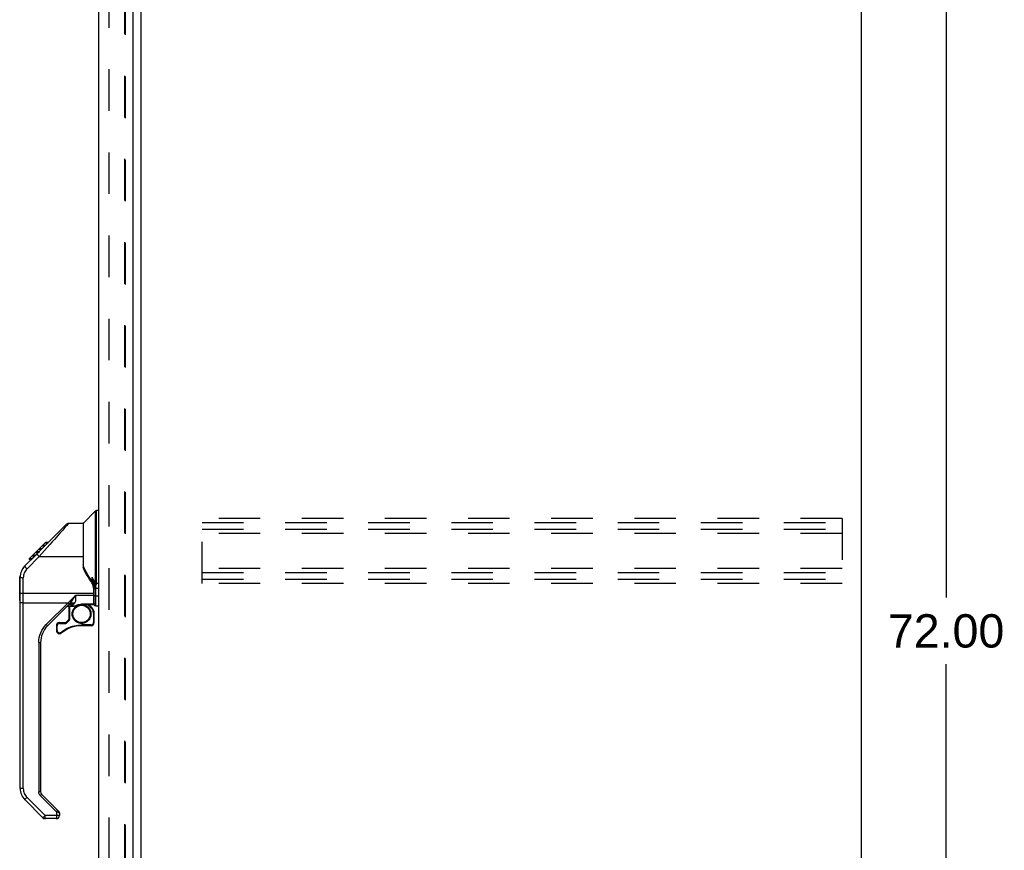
# Model space of a CAD drawing. Header units: inches. Extents: x 0 to 189, y 0 to 122.
# Tile 16 of 19: x 104 to 128, y 38 to 58. Entities that reach past the tile are written whole.
import ezdxf

# ---------------------------------------------------------------- set-up
doc = ezdxf.new("R2010")
doc.units = ezdxf.units.IN
doc.header["$LTSCALE"] = 10.388889
doc.header["$MEASUREMENT"] = 0
doc.linetypes.add('HIDDEN', pattern=[0.2, 0.1, -0.1])
doc.layers.get('0').update_dxf_attribs({"linetype": 'CONTINUOUS'})
for name, color, linetype in [('DEFAULT_2', 8, 'HIDDEN'), ('DIMENSIONS', 7, 'CONTINUOUS'), ('DOOR_ASSEMBLY', 7, 'CONTINUOUS')]:
    doc.layers.add(name, color=color, linetype=linetype)
doc.styles.get("Standard").update_dxf_attribs({"font": 'arial.ttf'})
doc.dimstyles.new('DIMSTYLE_1', dxfattribs={"dimtxt": 0.833333, "dimasz": 1.111111, "dimexe": 0.09, "dimexo": 0.07, "dimgap": 0.0375, "dimtad": 0, "dimtih": 1, "dimtoh": 1, "dimzin": 4, "dimdsep": 46, "dimtxsty": 'Standard', "dimblk": '_FILLED', "dimblk1": '_FILLED', "dimblk2": '_FILLED', "dimcen": 0.09, "dimazin": 1, "dimtfac": 1, "dimtdec": 3, "dimtofl": 0, "dimtmove": 0, "dimatfit": 3, "dimldrblk": '_FILLED', "dimfxl": 0, "dimtolj": 1, "dimtzin": 4, "dimarcsym": 0})

# ---------------------------------------------------------------- blocks, each defined once
blk = doc.blocks.new('_FILLED')
at = {"color": 0, "linetype": 'ByBlock'}
blk.add_solid([(0, 0), (-1, 0.2), (-1, -0.2)], dxfattribs=at)
blk = doc.blocks.new('*D2')
at = {"layer": 'DIMENSIONS', "color": 2, "linetype": 'Continuous'}
for p, q in [((125.515, 79.008), (127.968, 79.008)), ((126.968, 79.008), (126.968, 43.841)), ((126.968, 7.008), (126.968, 42.174)), ((125.515, 7.008), (127.968, 7.008))]:
    blk.add_line(p, q, dxfattribs=at)
at = {"layer": 'DIMENSIONS', "color": 2, "linetype": 'Continuous', "xscale": 1.1111111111, "yscale": 1.1111111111, "zscale": 1.1111111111}
for p, rotation in [((126.968, 79.008), 90), ((126.968, 7.008), 270)]:
    blk.add_blockref('_FILLED', p, dxfattribs=dict(at, rotation=rotation))
at = {"layer": 'DIMENSIONS', "color": 2, "linetype": 'Continuous', "insert": (126.968, 43.424), "char_height": 0.8333, "width": 2.91202, "attachment_point": 2, "line_spacing_factor": 0.9}
blk.add_mtext('72.00', dxfattribs=at)

msp = doc.modelspace()

# ---------------------------------------------------------------- linework, layer by layer
at = {"color": 3, "linetype": 'Continuous'}
for p, q in [((124.849, 78.904), (124.849, 7.112)), ((106.849, 14.456), (106.849, 75.56))]:
    msp.add_line(p, q, dxfattribs=at)
at = {"layer": 'DEFAULT_2', "color": 8, "linetype": 'HIDDEN'}
for p, q in [((106.037, 75.742), (106.037, 14.273)), ((106.428, 75.578), (106.428, 14.437)), ((106.445, 75.56), (106.445, 14.456)), ((108.37, 44.195), (108.37, 45.82)), ((124.37, 45.82), (108.37, 45.82)), ((124.37, 45.82), (124.37, 44.195)), ((108.37, 45.716), (124.37, 45.716)), ((108.37, 45.549), (124.37, 45.549)), ((124.37, 45.445), (108.37, 45.445)), ((124.37, 44.57), (108.37, 44.57)), ((108.37, 44.466), (124.37, 44.466)), ((108.37, 44.299), (124.37, 44.299)), ((124.37, 44.195), (108.37, 44.195))]:
    msp.add_line(p, q, dxfattribs=at)
at = {"layer": 'DOOR_ASSEMBLY', "color": 3, "linetype": 'Continuous'}
for p, q in [((106.645, 13.882), (106.645, 76.134)), ((105.791, 14.004), (105.791, 76.011))]:
    msp.add_line(p, q, dxfattribs=at)
at = {"layer": 'DOOR_ASSEMBLY', "color": 7, "linetype": 'Continuous'}
for p, q in [((105.403, 45.702), (105.701, 46)), ((105.701, 46), (105.701, 44.211)), ((105.729, 44.201), (105.729, 46.012)), ((105.791, 46.012), (105.729, 46.012)), ((104.357, 45.049), (104.981, 45.674)), ((105.036, 45.697), (105.397, 45.697)), ((105.397, 45.697), (105.397, 44.592)), ((105.403, 44.639), (105.403, 45.702)), ((104.048, 44.808), (104.457, 45.217)), ((104.293, 45.053), (104.36, 45.053)), ((104.364, 45.057), (104.298, 45.057)), ((104.369, 45.062), (104.302, 45.062)), ((104.357, 45.049), (104.321, 45.014)), ((104.37, 45.129), (104.436, 45.129)), ((104.441, 45.134), (104.374, 45.134)), ((104.445, 45.138), (104.378, 45.138)), ((104.453, 45.212), (104.52, 45.212)), ((104.524, 45.217), (104.457, 45.217)), ((104.458, 45.217), (104.459, 45.219)), ((104.458, 45.218), (104.525, 45.218)), ((104.459, 45.219), (104.526, 45.219)), ((103.937, 44.629), (104.22, 44.912)), ((103.938, 44.63), (104.216, 44.908)), ((104.299, 44.864), (103.994, 44.559)), ((104.044, 44.803), (104.047, 44.807)), ((104.044, 44.803), (104.111, 44.803)), ((104.047, 44.807), (104.114, 44.807)), ((104.115, 44.808), (104.048, 44.808)), ((104.119, 44.812), (104.052, 44.812)), ((104.125, 44.884), (104.191, 44.884)), ((104.196, 44.889), (104.129, 44.889)), ((104.2, 44.893), (104.134, 44.893)), ((104.211, 44.971), (104.278, 44.971)), ((104.216, 44.909), (104.349, 45.042)), ((104.282, 44.975), (104.216, 44.975)), ((104.287, 44.98), (104.22, 44.98)), ((104.229, 44.921), (104.22, 44.912)), ((104.238, 44.93), (104.229, 44.921)), ((104.239, 44.932), (104.239, 44.931)), ((104.243, 44.935), (104.243, 44.935)), ((104.299, 44.864), (105.397, 44.864)), ((103.889, 44.57), (103.869, 44.537)), ((103.912, 44.6), (103.889, 44.57)), ((103.937, 44.629), (103.912, 44.6)), ((103.938, 44.63), (103.918, 44.609)), ((105.417, 44.599), (105.397, 44.655)), ((105.447, 44.532), (105.417, 44.599)), ((103.811, 43.77), (103.811, 44.356)), ((103.825, 44.391), (103.823, 44.352)), ((103.823, 39.068), (103.823, 44.352)), ((103.83, 44.429), (103.825, 44.391)), ((103.84, 44.466), (103.83, 44.429)), ((103.853, 44.502), (103.84, 44.466)), ((103.869, 44.537), (103.853, 44.502)), ((103.901, 39.067), (103.901, 44.336)), ((105.615, 44.339), (105.615, 44.253)), ((105.653, 44.072), (105.653, 43.671)), ((105.673, 43.669), (105.673, 44.076)), ((105.712, 44.071), (105.712, 44.068)), ((105.712, 44.071), (105.791, 44.071)), ((105.712, 44.068), (105.712, 44.065)), ((105.712, 44.065), (105.712, 44.062)), ((105.712, 43.63), (105.712, 44.062)), ((105.791, 44.19), (105.728, 44.19)), ((105.653, 43.938), (103.901, 43.938)), ((105.021, 43.712), (105.207, 43.891)), ((105.653, 43.891), (105.207, 43.891)), ((105.791, 43.879), (105.712, 43.879)), ((104.474, 43.166), (105.021, 43.712)), ((105.009, 43.635), (104.507, 43.133)), ((105.021, 43.712), (105.031, 43.702)), ((105.031, 43.702), (105.04, 43.694)), ((105.04, 43.694), (105.047, 43.686)), ((105.043, 43.625), (105.043, 43.298)), ((105.062, 43.298), (105.062, 43.628)), ((105.062, 43.628), (105.062, 43.628)), ((105.062, 43.628), (105.062, 43.628)), ((105.062, 43.628), (105.144, 43.628)), ((105.085, 43.63), (105.173, 43.63)), ((105.138, 43.662), (105.086, 43.63)), ((105.148, 43.668), (105.138, 43.662)), ((105.144, 43.63), (105.144, 43.628)), ((105.351, 43.671), (105.358, 43.671)), ((105.358, 43.671), (105.358, 43.674)), ((105.653, 43.674), (105.358, 43.674)), ((105.358, 43.671), (105.653, 43.671)), ((105.601, 43.577), (105.507, 43.671)), ((105.536, 43.671), (105.615, 43.591)), ((105.712, 43.63), (105.791, 43.63)), ((105.142, 43.431), (105.122, 43.431)), ((105.575, 43.431), (105.594, 43.431)), ((105.653, 43.452), (105.653, 43.214)), ((105.653, 43.452), (105.673, 43.452)), ((105.673, 43.214), (105.673, 43.452)), ((104.485, 43.155), (104.474, 43.166)), ((104.494, 43.146), (104.485, 43.155)), ((104.501, 43.139), (104.494, 43.146)), ((104.728, 43.136), (104.728, 43.016)), ((104.728, 43.136), (104.748, 43.136)), ((104.748, 43.016), (104.748, 43.136)), ((104.807, 43.214), (104.959, 43.214)), ((104.807, 43.195), (104.807, 43.201)), ((104.807, 43.195), (104.959, 43.195)), ((104.959, 43.201), (104.959, 43.195)), ((104.968, 43.218), (105.04, 43.29)), ((104.981, 43.204), (104.975, 43.21)), ((105.053, 43.276), (104.981, 43.204)), ((105.062, 43.298), (105.043, 43.298)), ((105.047, 43.282), (105.053, 43.276)), ((105.594, 43.155), (105.358, 43.155)), ((105.358, 43.141), (105.358, 43.146)), ((105.594, 43.136), (105.358, 43.136)), ((105.594, 43.147), (105.594, 43.142)), ((105.673, 43.214), (105.653, 43.214)), ((104.748, 43.016), (104.728, 43.016)), ((104.844, 42.971), (104.848, 42.966)), ((104.848, 42.966), (104.851, 42.962)), ((104.851, 42.962), (104.854, 42.959)), ((104.287, 42.715), (104.287, 38.982)), ((104.334, 42.716), (104.334, 38.983)), ((104.324, 38.893), (104.334, 38.903)), ((104.728, 38.489), (104.324, 38.893)), ((104.334, 38.903), (104.344, 38.912)), ((104.344, 38.912), (104.351, 38.92)), ((104.358, 38.927), (104.793, 38.492)), ((104.39, 38.338), (103.938, 38.79)), ((103.994, 38.844), (104.446, 38.392)), ((104.739, 38.5), (104.728, 38.489)), ((104.728, 38.489), (104.728, 38.315)), ((104.742, 38.483), (104.728, 38.489)), ((104.748, 38.509), (104.739, 38.5)), ((104.756, 38.517), (104.748, 38.509)), ((104.807, 38.458), (104.807, 38.393)), ((104.446, 38.315), (104.446, 38.392)), ((104.74, 38.392), (104.446, 38.392)), ((104.728, 38.315), (104.446, 38.315))]:
    msp.add_line(p, q, dxfattribs=at)
for points in [[(105.036, 45.697), (105.035, 45.695), (105.029, 45.689), (105.02, 45.678), (105.007, 45.663), (104.989, 45.643), (104.967, 45.619), (104.942, 45.591), (104.915, 45.559), (104.886, 45.527), (104.854, 45.49), (104.817, 45.449), (104.776, 45.402), (104.729, 45.35), (104.678, 45.292), (104.623, 45.23), (104.563, 45.163), (104.5, 45.091), (104.434, 45.017), (104.367, 44.941), (104.299, 44.864)], [(104.981, 45.674), (104.988, 45.68), (104.997, 45.686), (105.006, 45.691), (105.016, 45.694), (105.026, 45.696), (105.036, 45.697)], [(104.237, 44.929), (104.222, 44.914), (104.216, 44.908)], [(104.216, 44.908), (104.216, 44.908), (104.216, 44.908), (104.216, 44.908), (104.216, 44.907)], [(104.321, 45.014), (104.299, 44.991), (104.277, 44.969), (104.237, 44.929)], [(104.337, 45.03), (104.318, 45.011), (104.299, 44.992), (104.28, 44.973), (104.261, 44.954), (104.238, 44.93)], [(104.243, 44.935), (104.243, 44.931), (104.245, 44.927), (104.248, 44.922), (104.253, 44.915), (104.258, 44.908), (104.265, 44.9), (104.272, 44.891), (104.281, 44.882), (104.29, 44.873), (104.299, 44.864)], [(103.938, 44.63), (103.919, 44.609), (103.893, 44.577), (103.871, 44.541), (103.853, 44.503), (103.839, 44.464), (103.829, 44.423), (103.824, 44.382), (103.823, 44.352)], [(103.994, 44.559), (103.973, 44.536), (103.955, 44.512), (103.939, 44.485), (103.925, 44.457), (103.915, 44.427), (103.907, 44.397), (103.903, 44.367), (103.901, 44.336)], [(103.937, 44.629), (103.937, 44.629), (103.937, 44.629), (103.937, 44.629), (103.937, 44.63), (103.938, 44.63), (103.938, 44.63)], [(103.994, 44.559), (103.985, 44.567), (103.976, 44.576), (103.968, 44.585), (103.961, 44.593), (103.954, 44.601), (103.949, 44.608), (103.944, 44.615), (103.94, 44.621), (103.938, 44.626), (103.937, 44.629)], [(105.604, 44.231), (105.56, 44.294), (105.52, 44.355), (105.484, 44.416), (105.451, 44.476), (105.422, 44.534), (105.397, 44.592)], [(103.823, 44.352), (103.824, 44.35), (103.826, 44.347), (103.831, 44.345), (103.837, 44.343), (103.845, 44.341), (103.854, 44.339), (103.865, 44.338), (103.876, 44.337), (103.889, 44.336), (103.901, 44.336)], [(105.62, 44.247), (105.571, 44.317), (105.522, 44.394), (105.482, 44.464), (105.447, 44.532)], [(105.668, 44.139), (105.662, 44.17), (105.656, 44.202), (105.647, 44.234), (105.638, 44.268), (105.627, 44.303), (105.615, 44.339)], [(105.615, 44.339), (105.629, 44.319), (105.642, 44.297), (105.656, 44.276), (105.671, 44.255), (105.686, 44.233), (105.701, 44.211)], [(105.615, 44.339), (105.632, 44.302), (105.647, 44.266), (105.661, 44.231), (105.673, 44.197), (105.684, 44.164), (105.694, 44.131)], [(105.604, 44.231), (105.607, 44.233), (105.61, 44.236), (105.613, 44.238), (105.616, 44.24), (105.618, 44.243), (105.619, 44.244), (105.62, 44.246), (105.62, 44.247)], [(105.653, 44.072), (105.652, 44.101), (105.647, 44.129), (105.64, 44.157), (105.63, 44.183), (105.618, 44.208), (105.604, 44.231)], [(105.673, 44.076), (105.672, 44.099), (105.667, 44.134), (105.658, 44.168), (105.646, 44.2), (105.631, 44.23), (105.62, 44.247)], [(105.653, 44.072), (105.657, 44.072), (105.661, 44.072), (105.664, 44.072), (105.667, 44.073), (105.67, 44.074), (105.671, 44.074), (105.673, 44.075), (105.673, 44.076)], [(105.672, 44.104), (105.671, 44.109), (105.67, 44.119), (105.669, 44.129), (105.668, 44.139)], [(105.668, 44.139), (105.669, 44.137), (105.67, 44.136), (105.671, 44.134), (105.673, 44.133), (105.675, 44.131), (105.678, 44.13), (105.682, 44.129), (105.686, 44.128), (105.69, 44.127), (105.695, 44.127), (105.7, 44.127), (105.706, 44.127)], [(105.694, 44.131), (105.689, 44.131), (105.685, 44.131), (105.681, 44.132), (105.678, 44.133), (105.675, 44.134), (105.673, 44.134), (105.671, 44.136), (105.669, 44.137), (105.668, 44.138), (105.668, 44.139)], [(105.712, 44.071), (105.706, 44.071), (105.7, 44.071), (105.695, 44.072), (105.69, 44.072), (105.685, 44.073), (105.681, 44.074), (105.678, 44.075), (105.675, 44.076), (105.674, 44.077), (105.673, 44.078)], [(105.673, 44.07), (105.674, 44.069), (105.675, 44.068), (105.677, 44.067), (105.68, 44.066), (105.684, 44.065), (105.689, 44.064), (105.694, 44.063), (105.7, 44.062), (105.706, 44.062), (105.712, 44.062)], [(105.694, 44.131), (105.696, 44.145), (105.698, 44.157), (105.699, 44.169), (105.7, 44.18), (105.701, 44.191), (105.702, 44.2)], [(105.706, 44.127), (105.704, 44.128), (105.702, 44.128), (105.7, 44.129), (105.698, 44.129), (105.696, 44.13), (105.694, 44.131)], [(105.702, 44.2), (105.702, 44.202), (105.702, 44.204), (105.701, 44.205), (105.701, 44.207), (105.701, 44.209), (105.701, 44.211)], [(105.729, 44.201), (105.724, 44.202), (105.719, 44.202), (105.714, 44.204), (105.709, 44.206), (105.705, 44.208), (105.701, 44.211)], [(105.728, 44.19), (105.723, 44.191), (105.718, 44.192), (105.714, 44.193), (105.709, 44.195), (105.705, 44.198), (105.702, 44.2)], [(105.728, 44.19), (105.725, 44.182), (105.722, 44.173), (105.719, 44.163), (105.715, 44.152), (105.711, 44.14), (105.706, 44.127)], [(105.706, 44.127), (105.708, 44.118), (105.709, 44.109), (105.71, 44.099), (105.711, 44.09), (105.712, 44.08), (105.712, 44.071)], [(105.729, 44.201), (105.729, 44.199), (105.729, 44.198), (105.728, 44.196), (105.728, 44.194), (105.728, 44.192), (105.728, 44.19)], [(103.901, 43.938), (103.889, 43.938), (103.877, 43.939), (103.866, 43.94), (103.855, 43.941), (103.846, 43.943), (103.838, 43.945), (103.831, 43.947), (103.827, 43.949), (103.824, 43.952), (103.823, 43.954)], [(105.052, 43.682), (105.078, 43.712), (105.103, 43.745), (105.129, 43.779), (105.154, 43.815), (105.18, 43.853), (105.207, 43.891)], [(105.207, 43.891), (105.209, 43.859), (105.209, 43.83), (105.209, 43.802), (105.208, 43.777), (105.204, 43.754), (105.199, 43.734), (105.192, 43.717), (105.183, 43.701)], [(105.673, 43.942), (105.673, 43.941), (105.672, 43.941), (105.67, 43.94), (105.667, 43.939), (105.664, 43.939), (105.661, 43.938), (105.657, 43.938), (105.653, 43.938)], [(105.653, 43.891), (105.657, 43.891), (105.661, 43.892), (105.664, 43.892), (105.667, 43.892), (105.67, 43.893), (105.672, 43.893), (105.673, 43.894), (105.673, 43.895)], [(105.712, 43.879), (105.707, 43.879), (105.702, 43.879), (105.697, 43.88), (105.693, 43.88), (105.688, 43.881), (105.685, 43.881), (105.681, 43.882), (105.678, 43.883), (105.676, 43.884), (105.674, 43.885), (105.673, 43.886), (105.673, 43.887)], [(103.823, 43.714), (103.824, 43.714), (103.827, 43.713), (103.831, 43.713), (103.838, 43.713), (103.846, 43.713), (103.855, 43.713), (103.866, 43.713), (103.877, 43.713), (103.889, 43.712), (105.021, 43.712)], [(105.009, 43.635), (105.016, 43.642), (105.024, 43.65), (105.031, 43.658), (105.038, 43.665), (105.045, 43.673), (105.052, 43.682)], [(105.148, 43.668), (105.128, 43.672), (105.109, 43.673), (105.09, 43.672), (105.071, 43.669), (105.054, 43.664), (105.037, 43.656), (105.022, 43.646), (105.009, 43.635)], [(105.047, 43.686), (105.05, 43.684), (105.052, 43.682)], [(105.183, 43.701), (105.159, 43.704), (105.136, 43.705), (105.113, 43.702), (105.091, 43.698), (105.071, 43.691), (105.052, 43.682)], [(105.086, 43.63), (105.086, 43.63), (105.085, 43.63)], [(105.122, 43.431), (105.122, 43.452), (105.125, 43.472), (105.13, 43.492), (105.136, 43.512), (105.144, 43.531), (105.153, 43.549), (105.164, 43.566), (105.177, 43.583), (105.191, 43.598), (105.206, 43.612), (105.222, 43.624), (105.24, 43.636), (105.258, 43.645), (105.277, 43.653), (105.297, 43.659), (105.317, 43.664), (105.337, 43.666), (105.358, 43.667), (105.379, 43.666), (105.399, 43.664), (105.419, 43.659), (105.439, 43.653), (105.458, 43.645), (105.476, 43.636), (105.493, 43.625), (105.509, 43.612), (105.525, 43.598), (105.539, 43.583), (105.551, 43.567), (105.562, 43.549), (105.572, 43.531), (105.58, 43.512), (105.586, 43.492), (105.59, 43.472), (105.593, 43.452), (105.594, 43.431)], [(105.144, 43.628), (105.148, 43.628), (105.152, 43.629), (105.155, 43.63)], [(105.183, 43.701), (105.179, 43.695), (105.174, 43.689), (105.168, 43.683), (105.162, 43.678), (105.155, 43.673), (105.148, 43.668)], [(105.173, 43.63), (105.181, 43.63), (105.19, 43.632), (105.2, 43.635), (105.212, 43.639), (105.225, 43.644), (105.24, 43.649), (105.256, 43.655), (105.274, 43.66), (105.293, 43.664), (105.312, 43.668), (105.332, 43.67), (105.351, 43.671)], [(105.173, 43.63), (105.18, 43.631), (105.189, 43.633), (105.2, 43.637)], [(105.2, 43.637), (105.227, 43.647), (105.243, 43.653), (105.26, 43.659), (105.279, 43.664), (105.298, 43.668), (105.318, 43.671), (105.338, 43.673), (105.358, 43.674)], [(105.61, 43.586), (105.608, 43.584), (105.601, 43.577)], [(105.653, 43.452), (105.652, 43.466), (105.651, 43.48), (105.648, 43.493), (105.644, 43.507), (105.64, 43.52), (105.634, 43.532), (105.627, 43.545), (105.619, 43.556), (105.611, 43.567), (105.601, 43.577)], [(105.615, 43.591), (105.615, 43.591), (105.615, 43.591), (105.614, 43.59), (105.613, 43.589), (105.61, 43.586)], [(105.673, 43.691), (105.673, 43.687), (105.672, 43.684), (105.67, 43.681), (105.667, 43.679), (105.664, 43.677), (105.661, 43.675), (105.657, 43.674), (105.653, 43.674)], [(105.594, 43.431), (105.593, 43.41), (105.59, 43.39), (105.586, 43.37), (105.58, 43.35), (105.572, 43.331), (105.562, 43.313), (105.551, 43.296), (105.539, 43.279), (105.525, 43.264), (105.51, 43.25), (105.493, 43.237), (105.476, 43.226), (105.457, 43.217), (105.438, 43.209), (105.419, 43.203), (105.398, 43.198), (105.378, 43.196), (105.358, 43.195), (105.337, 43.196), (105.317, 43.198), (105.297, 43.203), (105.277, 43.209), (105.258, 43.217), (105.24, 43.226), (105.222, 43.237), (105.206, 43.25), (105.191, 43.264), (105.177, 43.279), (105.164, 43.295), (105.153, 43.312), (105.144, 43.331), (105.136, 43.35), (105.13, 43.37), (105.125, 43.39), (105.122, 43.41), (105.122, 43.431)], [(104.287, 42.715), (104.29, 42.778), (104.299, 42.839), (104.315, 42.9), (104.336, 42.959), (104.363, 43.016), (104.395, 43.069), (104.432, 43.119), (104.474, 43.166)], [(104.507, 43.133), (104.507, 43.134), (104.506, 43.135), (104.504, 43.137), (104.501, 43.139)], [(104.807, 43.195), (104.8, 43.194), (104.793, 43.193), (104.787, 43.191), (104.781, 43.189), (104.775, 43.186), (104.77, 43.182), (104.765, 43.177), (104.76, 43.172), (104.757, 43.167), (104.753, 43.161), (104.751, 43.155), (104.749, 43.149), (104.748, 43.142), (104.748, 43.136)], [(104.807, 43.201), (104.807, 43.206), (104.807, 43.208), (104.807, 43.21), (104.807, 43.212), (104.807, 43.213), (104.807, 43.214), (104.807, 43.214)], [(104.844, 42.971), (104.881, 42.999), (104.919, 43.026), (104.959, 43.05), (105, 43.072), (105.042, 43.091), (105.085, 43.108), (105.129, 43.122), (105.174, 43.134), (105.219, 43.143), (105.265, 43.15), (105.311, 43.154), (105.358, 43.155)], [(104.959, 43.214), (104.959, 43.214), (104.959, 43.213), (104.959, 43.212), (104.959, 43.211), (104.959, 43.209), (104.959, 43.207), (104.959, 43.201)], [(104.959, 43.195), (104.963, 43.195), (104.967, 43.196), (104.971, 43.197), (104.975, 43.199), (104.978, 43.201), (104.981, 43.204)], [(104.975, 43.21), (104.972, 43.214), (104.97, 43.215), (104.969, 43.216), (104.969, 43.217), (104.968, 43.218), (104.968, 43.218)], [(105.04, 43.29), (105.04, 43.289), (105.04, 43.289), (105.041, 43.288), (105.042, 43.287), (105.043, 43.286), (105.047, 43.282)], [(105.053, 43.276), (105.056, 43.279), (105.058, 43.282), (105.06, 43.286), (105.061, 43.29), (105.062, 43.294), (105.062, 43.298)], [(105.358, 43.146), (105.358, 43.152), (105.358, 43.155)], [(105.358, 43.136), (105.358, 43.136), (105.358, 43.137), (105.358, 43.138), (105.358, 43.139), (105.358, 43.141)], [(105.594, 43.155), (105.601, 43.156), (105.607, 43.157), (105.614, 43.159), (105.62, 43.161), (105.625, 43.164), (105.631, 43.168), (105.636, 43.173), (105.64, 43.178), (105.644, 43.183), (105.647, 43.189), (105.65, 43.195), (105.652, 43.201), (105.653, 43.208), (105.653, 43.214)], [(105.594, 43.155), (105.594, 43.152), (105.594, 43.147)], [(105.594, 43.142), (105.594, 43.14), (105.594, 43.138), (105.594, 43.137), (105.594, 43.136), (105.594, 43.136)], [(104.748, 43.016), (104.748, 43.009), (104.749, 43.002), (104.752, 42.995), (104.755, 42.988), (104.759, 42.982), (104.764, 42.976), (104.769, 42.971), (104.775, 42.967), (104.781, 42.963), (104.788, 42.96), (104.795, 42.958), (104.803, 42.957), (104.81, 42.957), (104.818, 42.958), (104.825, 42.96), (104.832, 42.963), (104.838, 42.966), (104.844, 42.971)], [(104.854, 42.959), (104.855, 42.957), (104.856, 42.956), (104.857, 42.956), (104.857, 42.956)], [(104.287, 42.715), (104.295, 42.715), (104.302, 42.715), (104.308, 42.715), (104.315, 42.715), (104.32, 42.715), (104.325, 42.715), (104.329, 42.715), (104.332, 42.715), (104.334, 42.716), (104.334, 42.716)], [(103.901, 39.067), (103.889, 39.067), (103.877, 39.067), (103.866, 39.067), (103.856, 39.067), (103.847, 39.067), (103.838, 39.067), (103.832, 39.068), (103.827, 39.068), (103.824, 39.068), (103.823, 39.068)], [(103.901, 39.067), (103.903, 39.036), (103.907, 39.005), (103.915, 38.976), (103.925, 38.946), (103.939, 38.918), (103.954, 38.892), (103.973, 38.867), (103.994, 38.844)], [(104.334, 38.983), (104.334, 38.983), (104.332, 38.983), (104.329, 38.982), (104.326, 38.982), (104.321, 38.982), (104.316, 38.982), (104.309, 38.982), (104.302, 38.982), (104.295, 38.982), (104.287, 38.982)], [(104.324, 38.893), (104.313, 38.905), (104.304, 38.919), (104.297, 38.934), (104.292, 38.949), (104.288, 38.965), (104.287, 38.982)], [(104.351, 38.92), (104.354, 38.923), (104.356, 38.925), (104.357, 38.927), (104.358, 38.927)], [(103.938, 38.79), (103.939, 38.79), (103.941, 38.792), (103.944, 38.795), (103.948, 38.8), (103.954, 38.805), (103.96, 38.811), (103.968, 38.819), (103.976, 38.827), (103.985, 38.835), (103.994, 38.844)], [(104.803, 38.459), (104.793, 38.463), (104.785, 38.466), (104.777, 38.47), (104.742, 38.483)], [(104.762, 38.523), (104.761, 38.523), (104.76, 38.521), (104.758, 38.519), (104.756, 38.517)], [(104.807, 38.458), (104.806, 38.458), (104.803, 38.459)], [(104.446, 38.392), (104.437, 38.383), (104.429, 38.375), (104.421, 38.367), (104.413, 38.36), (104.407, 38.353), (104.401, 38.348), (104.396, 38.343), (104.393, 38.34), (104.391, 38.338), (104.39, 38.338)], [(104.807, 38.393), (104.806, 38.393), (104.803, 38.393), (104.798, 38.393), (104.792, 38.393), (104.784, 38.392), (104.774, 38.392), (104.764, 38.392), (104.753, 38.392), (104.74, 38.392)]]:
    msp.add_lwpolyline(points, dxfattribs=at)
msp.add_circle((105.358, 43.431), 0.217, dxfattribs=at)
for centre, radius, start, end in [((105.729, 45.972), 0.0394, 90, 135), ((105.417, 45.688), 0.0197, 135, 180), ((103.831, 44.356), 0.0197, 110.9631, 180), ((103.831, 43.77), 0.0197, 180, 246.393), ((105.085, 43.433), 0.197, 90, 127.4405), ((105.476, 43.452), 0.197, 0, 45), ((105.653, 43.691), 0.0197, 270, 360), ((105.712, 43.669), 0.0394, 180, 270), ((104.925, 42.716), 0.591, 135, 180), ((104.807, 43.136), 0.0787, 90, 180), ((105.358, 42.348), 0.787, 90, 129.5212), ((104.959, 43.226), 0.0118, 270, 315), ((105.031, 43.298), 0.0118, 315, 360), ((105.594, 43.214), 0.0787, 270, 360), ((104.807, 43.016), 0.0787, 180, 309.5212), ((104.216, 39.068), 0.394, 180, 225), ((104.413, 38.983), 0.0787, 180, 225), ((104.76, 38.458), 0.0472, 0, 45), ((104.446, 38.393), 0.0787, 225, 270), ((104.728, 38.393), 0.0787, 270, 360)]:
    msp.add_arc(centre, radius, start, end, dxfattribs=at)

# ---------------------------------------------------------------- dimensions: what is measured, and where the dimension line sits
at = {"layer": 'DIMENSIONS', "color": 2, "linetype": 'Continuous'}
dim = msp.add_linear_dim(base=(126.968, 7.008), p1=(125.445, 79.008), p2=(125.445, 7.008), angle=270, dimstyle='DIMSTYLE_1', dxfattribs=at)
dim.commit()
dim.dimension.update_dxf_attribs({"geometry": '*D2', "text_midpoint": (126.968, 43.003), "dimtype": 160})

doc.saveas('drawing.dxf')
